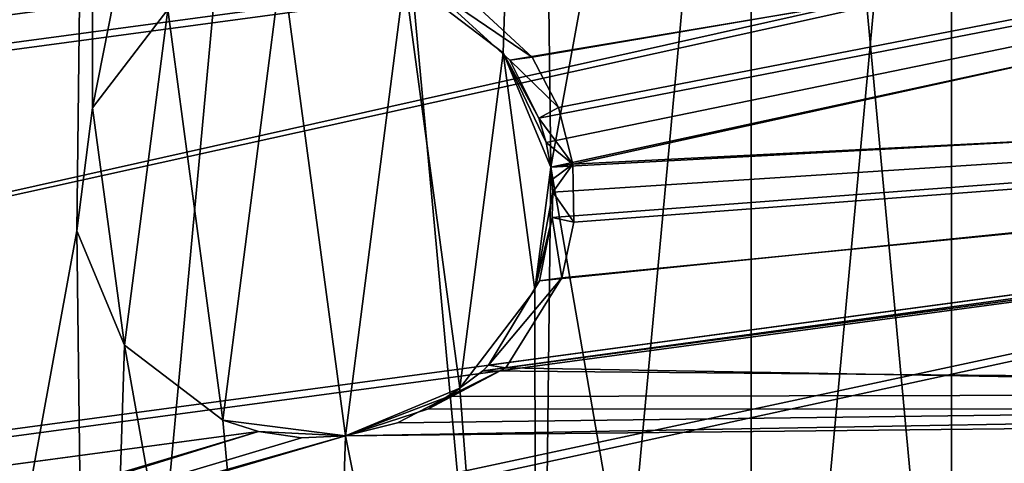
# Model space of a CAD drawing. Header units: millimetres. Extents: x 1 to 180, y 0 to 80.
# Tile 3 of 7: x 89 to 120, y 32 to 46. Entities that reach past the tile are written whole.
import ezdxf

# ---------------------------------------------------------------- set-up
doc = ezdxf.new("R2010")
doc.units = ezdxf.units.MM
doc.header["$LTSCALE"] = 25.4
doc.layers.get('0').update_dxf_attribs({"true_color": 0xff5454})

# ---------------------------------------------------------------- blocks, each defined once
blk = doc.blocks.new('EYE-SUPER-A-6488-6495-6502.STL')
at = {"color": 0}
mesh = blk.add_polyface(dxfattribs=at)
corners = [(59.748, 29.453, 566.962), (62.415, 58.23, 566.962), (58.392, 44.091, 566.962), (66.301, 16.295, 566.962), (71.273, 69.96, 566.962), (77.164, 6.391, 566.962), (83.772, 77.699, 566.962), (90.871, 1.081, 566.962), (98.221, 80.4, 566.962), (105.571, 1.081, 566.962), (112.671, 77.699, 566.962), (119.279, 6.391, 566.962), (125.169, 69.96, 566.962), (130.142, 16.295, 566.962), (134.028, 58.23, 566.962), (136.694, 29.453, 566.962), (138.051, 44.091, 566.962)]
mesh.append_faces([[corners[k] for k in face] for face in [(0, 1, 2), (14, 15, 16)]], dxfattribs={"vtx0": -1, "color": 0})
mesh.append_faces([[corners[k] for k in face] for face in [(1, 3, 4), (4, 5, 6), (6, 7, 8), (8, 9, 10), (10, 11, 12), (12, 13, 14)]], dxfattribs={"vtx0": -1, "vtx1": -1, "color": 0})
mesh.append_faces([[corners[k] for k in face] for face in [(1, 0, 3), (4, 3, 5), (6, 5, 7), (8, 7, 9), (10, 9, 11), (12, 11, 13), (14, 13, 15)]], dxfattribs={"vtx0": -1, "vtx2": -1, "color": 0})
mesh = blk.add_polyface(dxfattribs=at)
corners = [(61.672, 50.799, 536.962), (60.383, 36.894, 536.962), (60.383, 43.906, 536.962), (61.672, 30.001, 536.962), (64.205, 57.338, 536.962), (64.205, 23.462, 536.962), (67.897, 63.3, 536.962), (67.897, 17.5, 536.962), (72.621, 68.482, 536.962), (72.621, 12.318, 536.962), (78.217, 72.708, 536.962), (78.217, 8.092, 536.962), (84.494, 75.834, 536.962), (84.494, 4.966, 536.962), (91.239, 77.753, 536.962), (90.788, 39.401, 536.962), (91.285, 43.252, 536.962), (98.221, 78.4, 536.962), (93.64, 46.338, 536.962), (97.223, 47.833, 536.962), (98.221, 47.9, 536.962), (105.204, 77.753, 536.962), (101.073, 47.337, 536.962), (104.159, 44.981, 536.962), (105.654, 41.399, 536.962), (111.948, 75.834, 536.962), (91.239, 3.047, 536.962), (92.283, 35.819, 536.962), (98.221, 2.4, 536.962), (95.369, 33.463, 536.962), (99.22, 32.967, 536.962), (105.204, 3.047, 536.962), (102.803, 34.462, 536.962), (105.158, 37.548, 536.962), (111.948, 4.966, 536.962), (118.226, 72.708, 536.962), (118.226, 8.092, 536.962), (123.822, 68.482, 536.962), (123.822, 12.318, 536.962), (128.546, 63.3, 536.962), (128.546, 17.5, 536.962), (132.237, 57.338, 536.962), (132.237, 23.462, 536.962), (134.771, 50.799, 536.962), (134.771, 30.001, 536.962), (136.059, 43.906, 536.962), (136.059, 36.894, 536.962)]
mesh.append_faces([[corners[k] for k in face] for face in [(0, 1, 2), (44, 45, 46)]], dxfattribs={"vtx0": -1, "color": 0})
mesh.append_faces([[corners[k] for k in face] for face in [(1, 0, 3), (3, 4, 5), (5, 6, 7), (7, 8, 9), (9, 10, 11), (11, 12, 13), (15, 14, 16), (16, 17, 18), (18, 17, 19), (19, 17, 20), (20, 21, 22), (22, 21, 23), (23, 21, 24), (26, 27, 28), (28, 30, 31), (31, 24, 34), (34, 35, 36), (36, 37, 38), (38, 39, 40), (40, 41, 42), (42, 43, 44)]], dxfattribs={"vtx0": -1, "vtx1": -1, "color": 0})
mesh.append_faces([[corners[k] for k in face] for face in [(13, 14, 15), (34, 24, 25)]], dxfattribs={"vtx0": -1, "vtx1": -1, "vtx2": -1, "color": 0})
mesh.append_faces([[corners[k] for k in face] for face in [(3, 0, 4), (5, 4, 6), (7, 6, 8), (9, 8, 10), (11, 10, 12), (13, 12, 14), (16, 14, 17), (20, 17, 21), (24, 21, 25), (15, 26, 13), (26, 15, 27), (28, 27, 29), (28, 29, 30), (31, 30, 32), (31, 32, 33), (31, 33, 24), (34, 25, 35), (36, 35, 37), (38, 37, 39), (40, 39, 41), (42, 41, 43), (44, 43, 45)]], dxfattribs={"vtx0": -1, "vtx2": -1, "color": 0})
mesh = blk.add_polyface(dxfattribs=at)
corners = [(3.282, 44.946, 148.641), (148.854, 72.201, 13.675), (143.15, 63.736, 6.923), (8.986, 53.411, 155.392)]
mesh.append_faces([[corners[k] for k in face] for face in [(0, 1, 2), (1, 0, 3)]], dxfattribs={"vtx0": -1, "color": 0})
mesh = blk.add_polyface(dxfattribs=at)
corners = [(149.278, 71.349, 13.981), (4.613, 44.495, 148.484), (143.782, 63.192, 7.475), (10.11, 52.653, 154.99)]
mesh.append_faces([[corners[k] for k in face] for face in [(0, 1, 2), (1, 0, 3)]], dxfattribs={"vtx0": -1, "color": 0})
mesh = blk.add_polyface(dxfattribs=at)
corners = [(3.282, 44.946, 148.641), (140.889, 52.306, 3.176), (1.021, 33.516, 144.894), (143.15, 63.736, 6.923)]
mesh.append_faces([[corners[k] for k in face] for face in [(0, 1, 2), (1, 0, 3)]], dxfattribs={"vtx0": -1, "color": 0})
mesh = blk.add_polyface(dxfattribs=at)
corners = [(141.603, 52.178, 3.864), (4.613, 44.495, 148.484), (2.435, 33.482, 144.873), (143.782, 63.192, 7.475)]
mesh.append_faces([[corners[k] for k in face] for face in [(0, 1, 2), (1, 0, 3)]], dxfattribs={"vtx0": -1, "color": 0})
mesh = blk.add_polyface(dxfattribs=at)
corners = [(178.546, 57.365, 41.012), (102.64, 47.097, 117.954), (105.078, 44.841, 116.469)]
mesh.append_faces([[corners[k] for k in face] for face in [(0, 1, 2)]], dxfattribs={"color": 0})
mesh = blk.add_polyface(dxfattribs=at)
corners = [(178.546, 57.365, 41.012), (105.078, 44.841, 116.469), (105.898, 43.263, 116.093)]
mesh.append_faces([[corners[k] for k in face] for face in [(0, 1, 2)]], dxfattribs={"color": 0})
mesh = blk.add_polyface(dxfattribs=at)
corners = [(178.546, 57.365, 41.012), (105.898, 43.263, 116.093), (106.35, 41.492, 115.966)]
mesh.append_faces([[corners[k] for k in face] for face in [(0, 1, 2)]], dxfattribs={"color": 0})
mesh = blk.add_polyface(dxfattribs=at)
corners = [(178.546, 57.365, 41.012), (106.35, 41.492, 115.966), (180.175, 45.236, 41.012)]
mesh.append_faces([[corners[k] for k in face] for face in [(0, 1, 2)]], dxfattribs={"color": 0})
mesh = blk.add_polyface(dxfattribs=at)
corners = [(177.891, 57.053, 40.324), (104.37, 44.746, 115.757), (101.919, 47, 117.23)]
mesh.append_faces([[corners[k] for k in face] for face in [(0, 1, 2)]], dxfattribs={"color": 0})
mesh = blk.add_polyface(dxfattribs=at)
corners = [(177.891, 57.053, 40.324), (105.281, 42.931, 115.354), (104.37, 44.746, 115.757)]
mesh.append_faces([[corners[k] for k in face] for face in [(0, 1, 2)]], dxfattribs={"color": 0})
mesh = blk.add_polyface(dxfattribs=at)
corners = [(177.891, 57.053, 40.324), (105.509, 42.173, 115.278), (105.281, 42.931, 115.354)]
mesh.append_faces([[corners[k] for k in face] for face in [(0, 1, 2)]], dxfattribs={"color": 0})
mesh = blk.add_polyface(dxfattribs=at)
corners = [(177.891, 57.053, 40.324), (105.654, 41.399, 115.253), (105.509, 42.173, 115.278)]
mesh.append_faces([[corners[k] for k in face] for face in [(0, 1, 2)]], dxfattribs={"color": 0})
mesh = blk.add_polyface(dxfattribs=at)
corners = [(177.891, 57.053, 40.324), (179.461, 45.364, 40.324), (105.654, 41.399, 115.253)]
mesh.append_faces([[corners[k] for k in face] for face in [(0, 1, 2)]], dxfattribs={"color": 0})
mesh = blk.add_polyface(dxfattribs=at)
corners = [(140.889, 52.306, 3.176), (2.65, 21.387, 144.894), (1.021, 33.516, 144.894), (142.518, 40.177, 3.176)]
mesh.append_faces([[corners[k] for k in face] for face in [(0, 1, 2), (1, 0, 3)]], dxfattribs={"vtx0": -1, "color": 0})
mesh = blk.add_polyface(dxfattribs=at)
corners = [(4.005, 21.793, 144.873), (141.603, 52.178, 3.864), (2.435, 33.482, 144.873), (143.174, 40.489, 3.864)]
mesh.append_faces([[corners[k] for k in face] for face in [(0, 1, 2), (1, 0, 3)]], dxfattribs={"vtx0": -1, "color": 0})
mesh = blk.add_polyface(dxfattribs=at)
corners = [(94.621, 46.979, 125.622), (33.48, 49.003, 178.983), (38.409, 39.428, 182.577)]
mesh.append_faces([[corners[k] for k in face] for face in [(0, 1, 2)]], dxfattribs={"color": 0})
mesh = blk.add_polyface(dxfattribs=at)
corners = [(94.621, 46.979, 124.155), (38.381, 39.424, 181.138), (33.714, 48.405, 177.723)]
mesh.append_faces([[corners[k] for k in face] for face in [(0, 1, 2)]], dxfattribs={"color": 0})
mesh = blk.add_polyface(dxfattribs=at)
corners = [(91.285, 43.252, 88.887), (92.283, 35.819, 88.887), (90.788, 39.401, 88.887), (93.64, 46.338, 88.887), (95.369, 33.463, 88.887), (97.223, 47.833, 88.887), (99.22, 32.967, 88.887), (101.073, 47.337, 88.887), (102.803, 34.462, 88.887), (104.159, 44.981, 88.887), (105.158, 37.548, 88.887), (105.654, 41.399, 88.887)]
mesh.append_faces([[corners[k] for k in face] for face in [(0, 1, 2), (10, 9, 11)]], dxfattribs={"vtx0": -1, "color": 0})
mesh.append_faces([[corners[k] for k in face] for face in [(1, 3, 4), (4, 5, 6), (6, 7, 8), (8, 9, 10)]], dxfattribs={"vtx0": -1, "vtx1": -1, "color": 0})
mesh.append_faces([[corners[k] for k in face] for face in [(1, 0, 3), (4, 3, 5), (6, 5, 7), (8, 7, 9)]], dxfattribs={"vtx0": -1, "vtx2": -1, "color": 0})
mesh = blk.add_polyface(dxfattribs=at)
corners = [(101.073, 47.337, 536.962), (104.159, 44.981, 88.887), (101.073, 47.337, 88.887), (104.159, 44.981, 536.962)]
mesh.append_faces([[corners[k] for k in face] for face in [(0, 1, 2), (1, 0, 3)]], dxfattribs={"vtx0": -1, "color": 0})
mesh = blk.add_polyface(dxfattribs=at)
corners = [(94.621, 46.979, 125.622), (38.381, 39.424, 181.138), (94.621, 46.979, 124.155), (38.409, 39.428, 182.577), (24.648, 37.579, 168.751), (25.347, 37.673, 168.043)]
mesh.append_faces([[corners[k] for k in face] for face in [(0, 1, 2), (1, 4, 5)]], dxfattribs={"vtx0": -1, "color": 0})
mesh.append_faces([[corners[k] for k in face] for face in [(4, 1, 3)]], dxfattribs={"vtx0": -1, "vtx1": -1, "color": 0})
mesh.append_faces([[corners[k] for k in face] for face in [(1, 0, 3)]], dxfattribs={"vtx0": -1, "vtx2": -1, "color": 0})
mesh = blk.add_polyface(dxfattribs=at)
corners = [(105.078, 44.841, 116.469), (101.919, 47, 117.23), (104.37, 44.746, 115.757), (102.64, 47.097, 117.954)]
mesh.append_faces([[corners[k] for k in face] for face in [(0, 1, 2), (1, 0, 3)]], dxfattribs={"vtx0": -1, "color": 0})
mesh = blk.add_polyface(dxfattribs=at)
corners = [(93.64, 46.338, 536.962), (91.285, 43.252, 88.887), (91.285, 43.252, 536.962), (93.64, 46.338, 88.887)]
mesh.append_faces([[corners[k] for k in face] for face in [(0, 1, 2), (1, 0, 3)]], dxfattribs={"vtx0": -1, "color": 0})
mesh = blk.add_polyface(dxfattribs=at)
corners = [(179.461, 45.364, 40.324), (177.282, 34.35, 36.714), (103.53, 35.01, 117.23)]
mesh.append_faces([[corners[k] for k in face] for face in [(0, 1, 2)]], dxfattribs={"color": 0})
mesh = blk.add_polyface(dxfattribs=at)
corners = [(179.461, 45.364, 40.324), (103.53, 35.01, 117.23), (103.708, 35.187, 117.079)]
mesh.append_faces([[corners[k] for k in face] for face in [(0, 1, 2)]], dxfattribs={"color": 0})
mesh = blk.add_polyface(dxfattribs=at)
corners = [(179.461, 45.364, 40.324), (103.708, 35.187, 117.079), (105.299, 37.831, 115.757)]
mesh.append_faces([[corners[k] for k in face] for face in [(0, 1, 2)]], dxfattribs={"color": 0})
mesh = blk.add_polyface(dxfattribs=at)
corners = [(180.175, 45.236, 41.012), (104.25, 35.107, 117.954), (177.914, 33.806, 37.265)]
mesh.append_faces([[corners[k] for k in face] for face in [(0, 1, 2)]], dxfattribs={"color": 0})
mesh = blk.add_polyface(dxfattribs=at)
corners = [(180.175, 45.236, 41.012), (106.007, 37.926, 116.469), (104.25, 35.107, 117.954)]
mesh.append_faces([[corners[k] for k in face] for face in [(0, 1, 2)]], dxfattribs={"color": 0})
mesh = blk.add_polyface(dxfattribs=at)
corners = [(179.461, 45.364, 40.324), (105.299, 37.831, 115.757), (105.699, 39.822, 115.354)]
mesh.append_faces([[corners[k] for k in face] for face in [(0, 1, 2)]], dxfattribs={"color": 0})
mesh = blk.add_polyface(dxfattribs=at)
corners = [(179.461, 45.364, 40.324), (105.718, 40.613, 115.278), (105.654, 41.399, 115.253)]
mesh.append_faces([[corners[k] for k in face] for face in [(0, 1, 2)]], dxfattribs={"color": 0})
mesh = blk.add_polyface(dxfattribs=at)
corners = [(179.461, 45.364, 40.324), (105.699, 39.822, 115.354), (105.718, 40.613, 115.278)]
mesh.append_faces([[corners[k] for k in face] for face in [(0, 1, 2)]], dxfattribs={"color": 0})
mesh = blk.add_polyface(dxfattribs=at)
corners = [(180.175, 45.236, 41.012), (106.383, 39.674, 116.092), (106.007, 37.926, 116.469)]
mesh.append_faces([[corners[k] for k in face] for face in [(0, 1, 2)]], dxfattribs={"color": 0})
mesh = blk.add_polyface(dxfattribs=at)
corners = [(180.175, 45.236, 41.012), (106.35, 41.492, 115.966), (106.383, 39.674, 116.092)]
mesh.append_faces([[corners[k] for k in face] for face in [(0, 1, 2)]], dxfattribs={"color": 0})
mesh = blk.add_polyface(dxfattribs=at)
corners = [(104.159, 44.981, 536.962), (105.509, 42.173, 115.278), (105.281, 42.931, 115.354)]
mesh.append_faces([[corners[k] for k in face] for face in [(0, 1, 2)]], dxfattribs={"color": 0})
mesh = blk.add_polyface(dxfattribs=at)
corners = [(104.159, 44.981, 536.962), (105.654, 41.399, 536.962), (105.509, 42.173, 115.278)]
mesh.append_faces([[corners[k] for k in face] for face in [(0, 1, 2)]], dxfattribs={"color": 0})
mesh = blk.add_polyface(dxfattribs=at)
corners = [(104.159, 44.981, 88.887), (105.509, 42.173, 115.278), (105.654, 41.399, 88.887)]
mesh.append_faces([[corners[k] for k in face] for face in [(0, 1, 2)]], dxfattribs={"color": 0})
mesh = blk.add_polyface(dxfattribs=at)
corners = [(104.159, 44.981, 536.962), (105.281, 42.931, 115.354), (104.159, 44.981, 88.887)]
mesh.append_faces([[corners[k] for k in face] for face in [(0, 1, 2)]], dxfattribs={"color": 0})
mesh = blk.add_polyface(dxfattribs=at)
corners = [(104.159, 44.981, 88.887), (105.281, 42.931, 115.354), (105.509, 42.173, 115.278)]
mesh.append_faces([[corners[k] for k in face] for face in [(0, 1, 2)]], dxfattribs={"color": 0})
mesh = blk.add_polyface(dxfattribs=at)
corners = [(105.898, 43.263, 116.093), (105.078, 44.841, 116.469), (104.37, 44.746, 115.757)]
mesh.append_faces([[corners[k] for k in face] for face in [(0, 1, 2)]], dxfattribs={"color": 0})
mesh = blk.add_polyface(dxfattribs=at)
corners = [(105.898, 43.263, 116.093), (104.37, 44.746, 115.757), (105.281, 42.931, 115.354)]
mesh.append_faces([[corners[k] for k in face] for face in [(0, 1, 2)]], dxfattribs={"color": 0})
mesh = blk.add_polyface(dxfattribs=at)
corners = [(91.285, 43.252, 536.962), (90.788, 39.401, 88.887), (90.788, 39.401, 536.962), (91.285, 43.252, 88.887)]
mesh.append_faces([[corners[k] for k in face] for face in [(0, 1, 2), (1, 0, 3)]], dxfattribs={"vtx0": -1, "color": 0})
mesh = blk.add_polyface(dxfattribs=at)
corners = [(105.898, 43.263, 116.093), (105.281, 42.931, 115.354), (106.35, 41.492, 115.966)]
mesh.append_faces([[corners[k] for k in face] for face in [(0, 1, 2)]], dxfattribs={"color": 0})
mesh = blk.add_polyface(dxfattribs=at)
corners = [(105.281, 42.931, 115.354), (105.509, 42.173, 115.278), (106.35, 41.492, 115.966)]
mesh.append_faces([[corners[k] for k in face] for face in [(0, 1, 2)]], dxfattribs={"color": 0})
mesh = blk.add_polyface(dxfattribs=at)
corners = [(106.35, 41.492, 115.966), (105.509, 42.173, 115.278), (105.654, 41.399, 115.253)]
mesh.append_faces([[corners[k] for k in face] for face in [(0, 1, 2)]], dxfattribs={"color": 0})
mesh = blk.add_polyface(dxfattribs=at)
corners = [(105.509, 42.173, 115.278), (105.654, 41.399, 536.962), (105.654, 41.399, 115.253)]
mesh.append_faces([[corners[k] for k in face] for face in [(0, 1, 2)]], dxfattribs={"color": 0})
mesh = blk.add_polyface(dxfattribs=at)
corners = [(105.509, 42.173, 115.278), (105.654, 41.399, 115.253), (105.654, 41.399, 88.887)]
mesh.append_faces([[corners[k] for k in face] for face in [(0, 1, 2)]], dxfattribs={"color": 0})
mesh = blk.add_polyface(dxfattribs=at)
corners = [(105.654, 41.399, 536.962), (105.158, 37.548, 536.962), (105.718, 40.613, 115.278)]
mesh.append_faces([[corners[k] for k in face] for face in [(0, 1, 2)]], dxfattribs={"color": 0})
mesh = blk.add_polyface(dxfattribs=at)
corners = [(105.654, 41.399, 115.253), (105.158, 37.548, 88.887), (105.654, 41.399, 88.887)]
mesh.append_faces([[corners[k] for k in face] for face in [(0, 1, 2)]], dxfattribs={"color": 0})
mesh = blk.add_polyface(dxfattribs=at)
corners = [(105.654, 41.399, 115.253), (105.718, 40.613, 115.278), (105.158, 37.548, 88.887)]
mesh.append_faces([[corners[k] for k in face] for face in [(0, 1, 2)]], dxfattribs={"color": 0})
mesh = blk.add_polyface(dxfattribs=at)
corners = [(106.35, 41.492, 115.966), (105.654, 41.399, 115.253), (105.697, 41.004, 115.273)]
mesh.append_faces([[corners[k] for k in face] for face in [(0, 1, 2)]], dxfattribs={"color": 0})
mesh = blk.add_polyface(dxfattribs=at)
corners = [(105.654, 41.399, 536.962), (105.718, 40.613, 115.278), (105.697, 41.004, 115.273)]
mesh.append_faces([[corners[k] for k in face] for face in [(0, 1, 2)]], dxfattribs={"color": 0})
mesh = blk.add_polyface(dxfattribs=at)
corners = [(105.654, 41.399, 536.962), (105.697, 41.004, 115.273), (105.654, 41.399, 115.253)]
mesh.append_faces([[corners[k] for k in face] for face in [(0, 1, 2)]], dxfattribs={"color": 0})
mesh = blk.add_polyface(dxfattribs=at)
corners = [(106.35, 41.492, 115.966), (105.697, 41.004, 115.273), (105.718, 40.613, 115.278)]
mesh.append_faces([[corners[k] for k in face] for face in [(0, 1, 2)]], dxfattribs={"color": 0})
mesh = blk.add_polyface(dxfattribs=at)
corners = [(106.35, 41.492, 115.966), (105.718, 40.613, 115.278), (106.383, 39.674, 116.092)]
mesh.append_faces([[corners[k] for k in face] for face in [(0, 1, 2)]], dxfattribs={"color": 0})
mesh = blk.add_polyface(dxfattribs=at)
corners = [(9.013, 11.745, 148.484), (143.174, 40.489, 3.864), (4.005, 21.793, 144.873), (148.182, 30.441, 7.475)]
mesh.append_faces([[corners[k] for k in face] for face in [(0, 1, 2), (1, 0, 3)]], dxfattribs={"vtx0": -1, "color": 0})
mesh = blk.add_polyface(dxfattribs=at)
corners = [(105.718, 40.613, 115.278), (105.699, 39.822, 115.354), (105.158, 37.548, 88.887)]
mesh.append_faces([[corners[k] for k in face] for face in [(0, 1, 2)]], dxfattribs={"color": 0})
mesh = blk.add_polyface(dxfattribs=at)
corners = [(105.718, 40.613, 115.278), (105.158, 37.548, 536.962), (105.699, 39.822, 115.354)]
mesh.append_faces([[corners[k] for k in face] for face in [(0, 1, 2)]], dxfattribs={"color": 0})
mesh = blk.add_polyface(dxfattribs=at)
corners = [(105.718, 40.613, 115.278), (105.699, 39.822, 115.354), (106.383, 39.674, 116.092)]
mesh.append_faces([[corners[k] for k in face] for face in [(0, 1, 2)]], dxfattribs={"color": 0})
mesh = blk.add_polyface(dxfattribs=at)
corners = [(142.518, 40.177, 3.176), (7.848, 10.959, 148.641), (2.65, 21.387, 144.894), (147.716, 29.749, 6.923)]
mesh.append_faces([[corners[k] for k in face] for face in [(0, 1, 2), (1, 0, 3)]], dxfattribs={"vtx0": -1, "color": 0})
mesh = blk.add_polyface(dxfattribs=at)
corners = [(105.699, 39.822, 115.354), (105.158, 37.548, 536.962), (105.158, 37.548, 88.887)]
mesh.append_faces([[corners[k] for k in face] for face in [(0, 1, 2)]], dxfattribs={"color": 0})
mesh = blk.add_polyface(dxfattribs=at)
corners = [(105.699, 39.822, 115.354), (105.299, 37.831, 115.757), (106.007, 37.926, 116.469)]
mesh.append_faces([[corners[k] for k in face] for face in [(0, 1, 2)]], dxfattribs={"color": 0})
mesh = blk.add_polyface(dxfattribs=at)
corners = [(106.383, 39.674, 116.092), (105.699, 39.822, 115.354), (106.007, 37.926, 116.469)]
mesh.append_faces([[corners[k] for k in face] for face in [(0, 1, 2)]], dxfattribs={"color": 0})
mesh = blk.add_polyface(dxfattribs=at)
corners = [(90.788, 39.401, 536.962), (92.283, 35.819, 88.887), (92.283, 35.819, 536.962), (90.788, 39.401, 88.887)]
mesh.append_faces([[corners[k] for k in face] for face in [(0, 1, 2), (1, 0, 3)]], dxfattribs={"vtx0": -1, "color": 0})
mesh = blk.add_polyface(dxfattribs=at)
corners = [(103.708, 35.187, 117.079), (106.007, 37.926, 116.469), (105.299, 37.831, 115.757)]
mesh.append_faces([[corners[k] for k in face] for face in [(0, 1, 2)]], dxfattribs={"color": 0})
mesh = blk.add_polyface(dxfattribs=at)
corners = [(106.007, 37.926, 116.469), (103.708, 35.187, 117.079), (104.25, 35.107, 117.954)]
mesh.append_faces([[corners[k] for k in face] for face in [(0, 1, 2)]], dxfattribs={"color": 0})
mesh = blk.add_polyface(dxfattribs=at)
corners = [(105.158, 37.548, 88.887), (102.803, 34.462, 536.962), (102.803, 34.462, 88.887), (105.158, 37.548, 536.962)]
mesh.append_faces([[corners[k] for k in face] for face in [(0, 1, 2), (1, 0, 3)]], dxfattribs={"vtx0": -1, "color": 0})
mesh = blk.add_polyface(dxfattribs=at)
corners = [(95.369, 33.463, 536.962), (92.283, 35.819, 88.887), (95.369, 33.463, 88.887), (92.283, 35.819, 536.962)]
mesh.append_faces([[corners[k] for k in face] for face in [(0, 1, 2), (1, 0, 3)]], dxfattribs={"vtx0": -1, "color": 0})
mesh = blk.add_polyface(dxfattribs=at)
corners = [(104.25, 35.107, 117.954), (101.824, 33.822, 120.212), (177.914, 33.806, 37.265)]
mesh.append_faces([[corners[k] for k in face] for face in [(0, 1, 2)]], dxfattribs={"color": 0})
mesh = blk.add_polyface(dxfattribs=at)
corners = [(101.824, 33.822, 120.212), (104.25, 35.107, 117.954), (101.872, 33.848, 119.655)]
mesh.append_faces([[corners[k] for k in face] for face in [(0, 1, 2)]], dxfattribs={"color": 0})
mesh = blk.add_polyface(dxfattribs=at)
corners = [(101.872, 33.848, 119.655), (104.25, 35.107, 117.954), (102.215, 34.051, 118.574)]
mesh.append_faces([[corners[k] for k in face] for face in [(0, 1, 2)]], dxfattribs={"color": 0})
mesh = blk.add_polyface(dxfattribs=at)
corners = [(102.215, 34.051, 118.574), (104.25, 35.107, 117.954), (102.443, 34.201, 118.19)]
mesh.append_faces([[corners[k] for k in face] for face in [(0, 1, 2)]], dxfattribs={"color": 0})
mesh = blk.add_polyface(dxfattribs=at)
corners = [(102.443, 34.201, 118.19), (104.25, 35.107, 117.954), (103.53, 35.01, 117.23)]
mesh.append_faces([[corners[k] for k in face] for face in [(0, 1, 2)]], dxfattribs={"color": 0})
mesh = blk.add_polyface(dxfattribs=at)
corners = [(103.53, 35.01, 117.23), (177.282, 34.35, 36.714), (102.443, 34.201, 118.19)]
mesh.append_faces([[corners[k] for k in face] for face in [(0, 1, 2)]], dxfattribs={"color": 0})
mesh = blk.add_polyface(dxfattribs=at)
corners = [(104.25, 35.107, 117.954), (103.708, 35.187, 117.079), (103.53, 35.01, 117.23)]
mesh.append_faces([[corners[k] for k in face] for face in [(0, 1, 2)]], dxfattribs={"color": 0})
mesh = blk.add_polyface(dxfattribs=at)
corners = [(32.617, 7.496, 171.216), (177.282, 34.35, 36.714), (171.786, 26.193, 30.207), (38.114, 15.654, 177.723)]
mesh.append_faces([[corners[k] for k in face] for face in [(0, 1, 2), (1, 0, 3)]], dxfattribs={"vtx0": -1, "color": 0})
mesh = blk.add_polyface(dxfattribs=at)
corners = [(177.282, 34.35, 36.714), (38.114, 15.654, 177.723), (99.22, 32.967, 121.249)]
mesh.append_faces([[corners[k] for k in face] for face in [(0, 1, 2)]], dxfattribs={"color": 0})
mesh = blk.add_polyface(dxfattribs=at)
corners = [(99.22, 32.967, 536.962), (99.22, 32.967, 122.724), (102.803, 34.462, 536.962)]
mesh.append_faces([[corners[k] for k in face] for face in [(0, 1, 2)]], dxfattribs={"color": 0})
mesh = blk.add_polyface(dxfattribs=at)
corners = [(102.803, 34.462, 536.962), (99.22, 32.967, 122.724), (101.824, 33.822, 120.212)]
mesh.append_faces([[corners[k] for k in face] for face in [(0, 1, 2)]], dxfattribs={"color": 0})
mesh = blk.add_polyface(dxfattribs=at)
corners = [(102.443, 34.201, 118.19), (99.22, 32.967, 88.887), (102.803, 34.462, 88.887)]
mesh.append_faces([[corners[k] for k in face] for face in [(0, 1, 2)]], dxfattribs={"color": 0})
mesh = blk.add_polyface(dxfattribs=at)
corners = [(177.282, 34.35, 36.714), (99.22, 32.967, 121.249), (100.848, 33.375, 119.652)]
mesh.append_faces([[corners[k] for k in face] for face in [(0, 1, 2)]], dxfattribs={"color": 0})
mesh = blk.add_polyface(dxfattribs=at)
corners = [(177.282, 34.35, 36.714), (100.848, 33.375, 119.652), (102.443, 34.201, 118.19)]
mesh.append_faces([[corners[k] for k in face] for face in [(0, 1, 2)]], dxfattribs={"color": 0})
mesh = blk.add_polyface(dxfattribs=at)
corners = [(102.803, 34.462, 536.962), (101.824, 33.822, 120.212), (102.443, 34.201, 118.19)]
mesh.append_faces([[corners[k] for k in face] for face in [(0, 1, 2)]], dxfattribs={"color": 0})
mesh = blk.add_polyface(dxfattribs=at)
corners = [(102.803, 34.462, 536.962), (102.443, 34.201, 118.19), (102.803, 34.462, 88.887)]
mesh.append_faces([[corners[k] for k in face] for face in [(0, 1, 2)]], dxfattribs={"color": 0})
mesh = blk.add_polyface(dxfattribs=at)
corners = [(100.848, 33.375, 119.652), (99.22, 32.967, 88.887), (102.443, 34.201, 118.19)]
mesh.append_faces([[corners[k] for k in face] for face in [(0, 1, 2)]], dxfattribs={"color": 0})
mesh = blk.add_polyface(dxfattribs=at)
corners = [(101.824, 33.822, 120.212), (101.872, 33.848, 119.655), (102.443, 34.201, 118.19)]
mesh.append_faces([[corners[k] for k in face] for face in [(0, 1, 2)]], dxfattribs={"color": 0})
mesh = blk.add_polyface(dxfattribs=at)
corners = [(101.872, 33.848, 119.655), (102.215, 34.051, 118.574), (102.443, 34.201, 118.19)]
mesh.append_faces([[corners[k] for k in face] for face in [(0, 1, 2)]], dxfattribs={"color": 0})
mesh = blk.add_polyface(dxfattribs=at)
corners = [(177.914, 33.806, 37.265), (32.342, 6.551, 172.231), (172.211, 25.341, 30.514), (38.046, 15.016, 178.983)]
mesh.append_faces([[corners[k] for k in face] for face in [(0, 1, 2), (1, 0, 3)]], dxfattribs={"vtx0": -1, "color": 0})
mesh = blk.add_polyface(dxfattribs=at)
corners = [(177.914, 33.806, 37.265), (99.22, 32.967, 122.724), (38.046, 15.016, 178.983)]
mesh.append_faces([[corners[k] for k in face] for face in [(0, 1, 2)]], dxfattribs={"color": 0})
mesh = blk.add_polyface(dxfattribs=at)
corners = [(101.824, 33.822, 120.212), (99.22, 32.967, 122.724), (177.914, 33.806, 37.265)]
mesh.append_faces([[corners[k] for k in face] for face in [(0, 1, 2)]], dxfattribs={"color": 0})
mesh = blk.add_polyface(dxfattribs=at)
corners = [(99.22, 32.967, 121.249), (95.369, 33.463, 88.887), (99.22, 32.967, 88.887)]
mesh.append_faces([[corners[k] for k in face] for face in [(0, 1, 2)]], dxfattribs={"color": 0})
mesh = blk.add_polyface(dxfattribs=at)
corners = [(96.485, 33.104, 124.155), (95.369, 33.463, 88.887), (99.22, 32.967, 121.249)]
mesh.append_faces([[corners[k] for k in face] for face in [(0, 1, 2)]], dxfattribs={"color": 0})
mesh = blk.add_polyface(dxfattribs=at)
corners = [(96.485, 33.104, 124.155), (95.369, 33.463, 536.962), (95.369, 33.463, 88.887), (96.485, 33.104, 125.622)]
mesh.append_faces([[corners[k] for k in face] for face in [(0, 1, 2), (1, 0, 3)]], dxfattribs={"vtx0": -1, "color": 0})
mesh = blk.add_polyface(dxfattribs=at)
corners = [(95.369, 33.463, 536.962), (96.485, 33.104, 125.622), (99.22, 32.967, 536.962)]
mesh.append_faces([[corners[k] for k in face] for face in [(0, 1, 2)]], dxfattribs={"color": 0})
mesh = blk.add_polyface(dxfattribs=at)
corners = [(99.22, 32.967, 121.249), (99.22, 32.967, 88.887), (100.848, 33.375, 119.652)]
mesh.append_faces([[corners[k] for k in face] for face in [(0, 1, 2)]], dxfattribs={"color": 0})
mesh = blk.add_polyface(dxfattribs=at)
corners = [(26.512, 23.704, 168.751), (40.245, 25.548, 181.138), (27.211, 23.798, 168.043), (40.273, 25.552, 182.577), (96.485, 33.104, 125.622), (96.485, 33.104, 124.155)]
mesh.append_faces([[corners[k] for k in face] for face in [(0, 1, 2), (1, 4, 5)]], dxfattribs={"vtx0": -1, "color": 0})
mesh.append_faces([[corners[k] for k in face] for face in [(4, 1, 3)]], dxfattribs={"vtx0": -1, "vtx1": -1, "color": 0})
mesh.append_faces([[corners[k] for k in face] for face in [(1, 0, 3)]], dxfattribs={"vtx0": -1, "vtx2": -1, "color": 0})
mesh = blk.add_polyface(dxfattribs=at)
corners = [(96.485, 33.104, 125.622), (38.046, 15.016, 178.983), (97.838, 32.91, 124.158)]
mesh.append_faces([[corners[k] for k in face] for face in [(0, 1, 2)]], dxfattribs={"color": 0})
mesh = blk.add_polyface(dxfattribs=at)
corners = [(96.485, 33.104, 125.622), (40.273, 25.552, 182.577), (38.046, 15.016, 178.983)]
mesh.append_faces([[corners[k] for k in face] for face in [(0, 1, 2)]], dxfattribs={"color": 0})
mesh = blk.add_polyface(dxfattribs=at)
corners = [(96.485, 33.104, 124.155), (38.114, 15.654, 177.723), (40.245, 25.548, 181.138)]
mesh.append_faces([[corners[k] for k in face] for face in [(0, 1, 2)]], dxfattribs={"color": 0})
mesh = blk.add_polyface(dxfattribs=at)
corners = [(96.485, 33.104, 124.155), (99.22, 32.967, 121.249), (38.114, 15.654, 177.723)]
mesh.append_faces([[corners[k] for k in face] for face in [(0, 1, 2)]], dxfattribs={"color": 0})
mesh = blk.add_polyface(dxfattribs=at)
corners = [(99.22, 32.967, 536.962), (96.485, 33.104, 125.622), (97.838, 32.91, 124.158)]
mesh.append_faces([[corners[k] for k in face] for face in [(0, 1, 2)]], dxfattribs={"color": 0})
mesh = blk.add_polyface(dxfattribs=at)
corners = [(99.22, 32.967, 122.724), (97.838, 32.91, 124.158), (38.046, 15.016, 178.983)]
mesh.append_faces([[corners[k] for k in face] for face in [(0, 1, 2)]], dxfattribs={"color": 0})
mesh = blk.add_polyface(dxfattribs=at)
corners = [(99.22, 32.967, 536.962), (97.838, 32.91, 124.158), (99.22, 32.967, 122.724)]
mesh.append_faces([[corners[k] for k in face] for face in [(0, 1, 2)]], dxfattribs={"color": 0})

msp = doc.modelspace()

# ---------------------------------------------------------------- block references
at = {"color": 250, "true_color": 0x262626}
msp.add_blockref('EYE-SUPER-A-6488-6495-6502.STL', (0, 0), dxfattribs=at)

doc.saveas('drawing.dxf')
